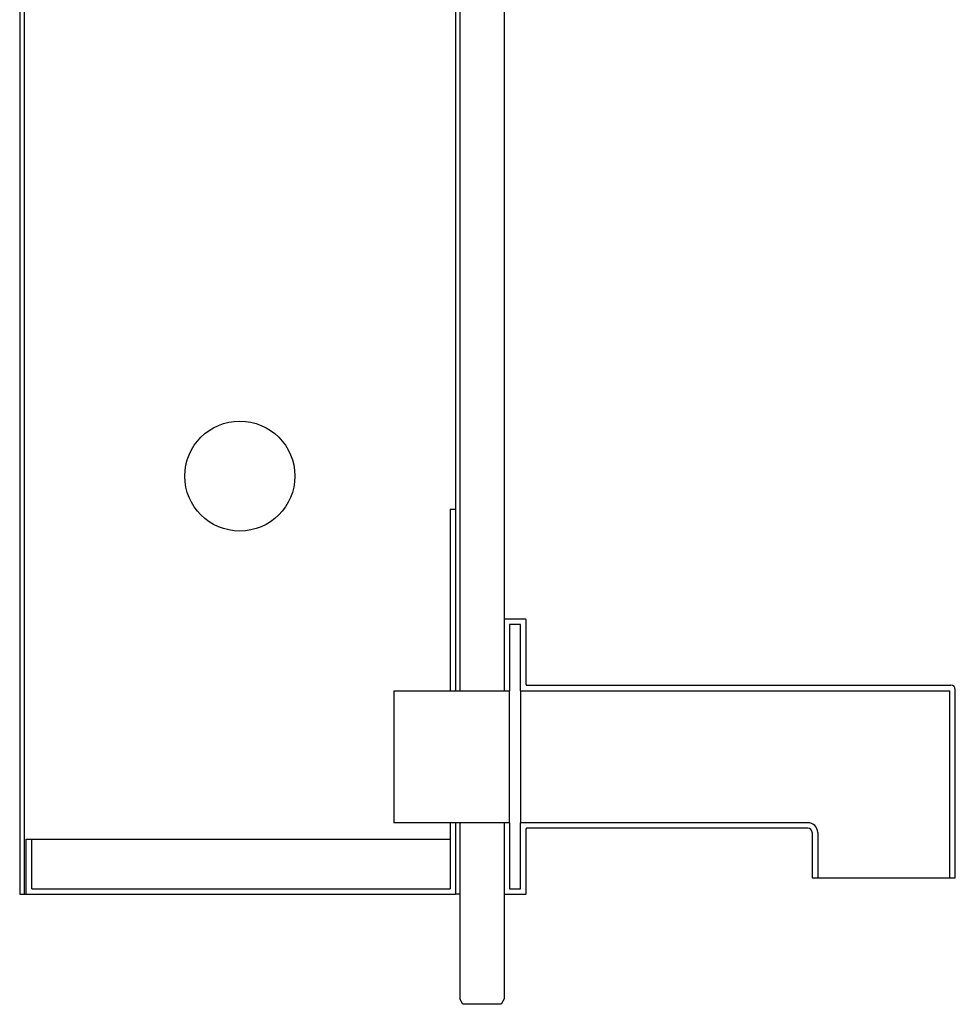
# Model space of a CAD drawing. Header units: millimetres. Extents: x 0 to 0.5, y -0.02 to 1.32.
# Tile 1 of 3: x 0 to 0.17, y -0.02 to 0.16. Entities that reach past the tile are written whole.
import ezdxf

# ---------------------------------------------------------------- set-up
doc = ezdxf.new("R2010")
doc.units = ezdxf.units.MM
doc.header["$LTSCALE"] = 0.6
doc.layers.add('BLOCKS', color=3, linetype='Continuous')

msp = doc.modelspace()

# ---------------------------------------------------------------- linework, layer by layer
at = {"layer": 'BLOCKS'}
for p, q in [((0, 1.300000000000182), (0, 0)), ((0.0008000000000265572, 1.300000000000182), (0.0008000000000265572, 0)), ((0.08000000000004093, 1.250662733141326), (0.08000000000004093, 0.03699999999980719)), ((0.08799999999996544, 1.233235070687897), (0.08799999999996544, 0.04989999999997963)), ((0.07920000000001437, 1.230799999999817), (0.07920000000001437, 0.07000000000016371)), ((0.08000000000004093, 0.2782000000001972), (0.08000000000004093, 0.03699999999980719)), ((0.08799999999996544, 0.2782000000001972), (0.08799999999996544, 0.03699999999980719)), ((0.07820000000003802, 0.07000000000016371), (0.07820000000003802, 0.03699999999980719)), ((0.07820000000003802, 0.07000000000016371), (0.07920000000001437, 0.07000000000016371)), ((0.07920000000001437, 0.07000000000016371), (0.07920000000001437, 0.03699999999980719)), ((0.08799999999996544, 0.04989999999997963), (0.08799999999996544, 0.03800000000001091)), ((0.09190000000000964, 0.0500000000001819), (0.08810000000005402, 0.0500000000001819)), ((0.09100000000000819, 0.04899999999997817), (0.08900000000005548, 0.04899999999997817)), ((0.08900000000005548, 0.04899999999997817), (0.08900000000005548, 0.03699999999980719)), ((0.09100000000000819, 0.03699999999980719), (0.09100000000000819, 0.04899999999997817)), ((0.09199999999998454, 0.03810000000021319), (0.09199999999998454, 0.04989999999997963)), ((0.09209999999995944, 0.03800000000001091), (0.1692000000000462, 0.03800000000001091)), ((0.06799999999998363, 0.03699999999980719), (0.06799999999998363, 0.01299999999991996)), ((0.06799999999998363, 0.03699999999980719), (0.08900000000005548, 0.03699999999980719)), ((0.08900000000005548, 0.01299999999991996), (0.08900000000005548, 0.03699999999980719)), ((0.09100000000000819, 0.03699999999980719), (0.09100000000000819, 0.01299999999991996)), ((0.09100000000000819, 0.03699999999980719), (0.1689999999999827, 0.03699999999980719)), ((0.1689999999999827, 0.003000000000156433), (0.1689999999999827, 0.03699999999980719)), ((0.1700000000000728, 0.003000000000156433), (0.1699999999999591, 0.03720000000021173)), ((0.08900000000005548, 0.01299999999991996), (0.06799999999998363, 0.01299999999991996)), ((0.07820000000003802, 0.01299999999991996), (0.07820000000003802, 0.001000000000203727)), ((0.07920000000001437, 0.01299999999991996), (0.07920000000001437, 0)), ((0.08000000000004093, 0.01299999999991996), (0.08000000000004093, -0.01899999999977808)), ((0.08799999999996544, 0.01299999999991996), (0.08799999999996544, 0.0001000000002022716)), ((0.08900000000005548, 0.01299999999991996), (0.08900000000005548, 0.001000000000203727)), ((0.09100000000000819, 0.001000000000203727), (0.09100000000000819, 0.01299999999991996)), ((0.1431999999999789, 0.01299999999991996), (0.09100000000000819, 0.01299999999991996)), ((0.08799999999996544, 0.01150000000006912), (0.08799999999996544, -0.01899999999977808)), ((0.09199999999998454, 0.0001000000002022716), (0.09199999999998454, 0.01189999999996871)), ((0.1431999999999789, 0.01200000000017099), (0.09209999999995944, 0.01200000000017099)), ((0.1440000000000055, 0.01119999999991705), (0.1440000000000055, 0.003000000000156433)), ((0.1449999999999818, 0.01119999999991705), (0.1449999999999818, 0.003000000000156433)), ((0.001200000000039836, 0.01000000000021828), (0.002200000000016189, 0.01000000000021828)), ((0.001200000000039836, 0), (0.001200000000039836, 0.01000000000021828)), ((0.002200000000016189, 0.01000000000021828), (0.07820000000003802, 0.01000000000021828)), ((0.002200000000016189, 0.001000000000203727), (0.002200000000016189, 0.01000000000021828)), ((0.1440000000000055, 0.003000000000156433), (0.1449999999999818, 0.003000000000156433)), ((0.1449999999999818, 0.003000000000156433), (0.1689999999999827, 0.003000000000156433)), ((0.1689999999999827, 0.003000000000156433), (0.1700000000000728, 0.003000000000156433)), ((0, 0), (0.0008000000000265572, 0)), ((0.0008000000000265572, 0), (0.02160665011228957, 0)), ((0.002200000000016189, 0.001000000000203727), (0.02160665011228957, 0.001000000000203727)), ((0.02160665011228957, 0.001000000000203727), (0.05919334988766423, 0.001000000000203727)), ((0.02160665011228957, 0), (0.05919334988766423, 0)), ((0.05919334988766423, 0.001000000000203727), (0.07820000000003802, 0.001000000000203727)), ((0.05919334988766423, 0), (0.07920000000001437, 0)), ((0.08000000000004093, 0), (0.07920000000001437, 0)), ((0.08810000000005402, 0), (0.09190000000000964, 0)), ((0.08900000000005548, 0.001000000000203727), (0.09100000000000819, 0.001000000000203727)), ((0.0805000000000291, -0.01999999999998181), (0.08000000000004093, -0.01899999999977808)), ((0.08799999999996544, -0.01899999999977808), (0.08749999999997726, -0.01999999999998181)), ((0.08749999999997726, -0.01999999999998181), (0.0805000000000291, -0.01999999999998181))]:
    msp.add_line(p, q, dxfattribs=at)
msp.add_circle((0.03999999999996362, 0.07600000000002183), 0.009999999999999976, dxfattribs=at)
for centre, radius, start, end in [((0.08810000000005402, 0.04989999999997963), 0.0001000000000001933, 90, 180), ((0.09190000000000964, 0.04989999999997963), 0.0001000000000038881, 0, 90), ((0.09209999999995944, 0.03810000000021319), 0.0001000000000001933, 180, 270), ((0.1692000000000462, 0.03720000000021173), 0.000799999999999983, 0, 90), ((0.1431999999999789, 0.01119999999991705), 0.001800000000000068, 0, 90), ((0.09209999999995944, 0.01189999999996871), 0.0001000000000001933, 90, 180), ((0.1431999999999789, 0.01119999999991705), 0.000800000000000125, 0, 90), ((0.08810000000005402, 0.0001000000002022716), 0.0001000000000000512, 180, 270), ((0.09190000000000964, 0.0001000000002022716), 0.0001000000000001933, 270, 0)]:
    msp.add_arc(centre, radius, start, end, dxfattribs=at)

doc.saveas('drawing.dxf')
